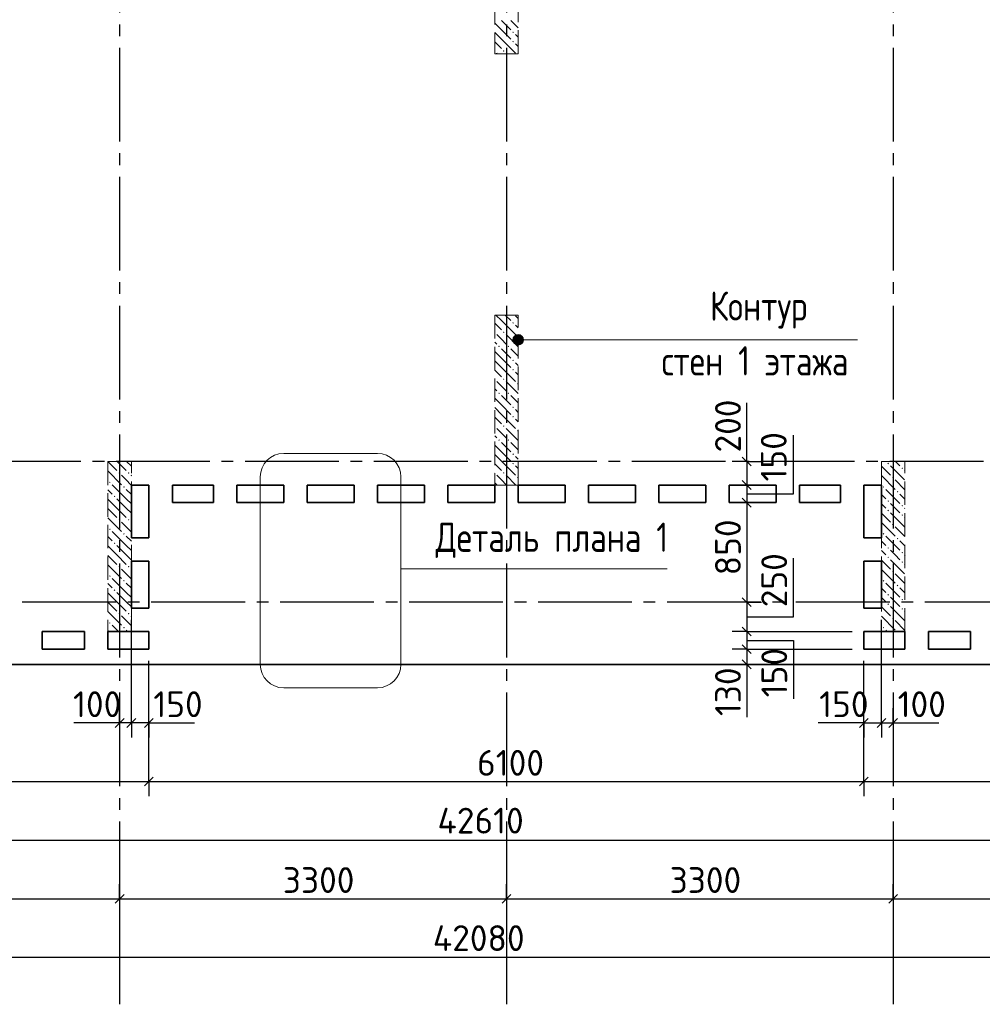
# Model space of a CAD drawing. Header units: millimetres. Extents: x 40580 to 1930067, y -240640 to 81020.
# Tile 16 of 256: x 237034 to 245246, y -223470 to -215071. Entities that reach past the tile are written whole.
import ezdxf

# ---------------------------------------------------------------- set-up
doc = ezdxf.new("R2010")
doc.units = ezdxf.units.MM
for name, pattern in [('______2', [270, 200, -70]), ('______5', [1100, 800, -100, 100, -100]), ('CENTER', [2, 1.25, -0.25, 0.25, -0.25])]:
    doc.linetypes.add(name, pattern=pattern)
for name, color, linetype, lineweight in [('Standard', 7, 'Continuous', 25), ('ЖБ Перекрытие верхний уровень', 7, 'Continuous', 35), ('ОСИ', 7, 'CENTER', 15), ('Примечания', 7, 'Continuous', 13)]:
    doc.layers.add(name, color=color, linetype=linetype, lineweight=lineweight)
doc.layers.add('ЖБ Пилон', color=7, linetype='______2', lineweight=13, true_color=0xa0a0a0)
doc.layers.add('Размерная выноска', color=7, linetype='Continuous')
doc.styles.add('GOST 2.304', font='isocpeur.ttf', dxfattribs={"width": 0.8})
doc.styles.add('ISOCPEUR', font='isocpeur.ttf')

msp = doc.modelspace()

# ---------------------------------------------------------------- hatches: boundary and pattern name
at = {"layer": 'ЖБ Пилон', "linetype": 'Continuous', "lineweight": -3, "transparency": 33554687}
for points in [[(241236.8, -215177.3), (241243.3, -215170.8), (241249.8, -215177.3), (241243.3, -215183.8)], [(241236.8, -215257.3), (241243.3, -215250.8), (241249.8, -215257.3), (241243.3, -215263.8)], [(241086.3, -215333.8), (241089.8, -215337.3), (241086.3, -215340.7)], [(241156.8, -215337.3), (241163.3, -215330.8), (241169.8, -215337.3), (241163.3, -215343.8)], [(241236.8, -217657.3), (241243.3, -217650.8), (241249.8, -217657.3), (241243.3, -217663.8)], [(241086.3, -217733.8), (241089.8, -217737.3), (241086.3, -217740.7)], [(241156.8, -217737.3), (241163.3, -217730.8), (241169.8, -217737.3), (241163.3, -217743.8)], [(241276.8, -217777.3), (241283.3, -217770.8), (241286.3, -217773.8), (241286.3, -217780.7), (241283.3, -217783.8)], [(241116.8, -217857.3), (241123.3, -217850.8), (241129.8, -217857.3), (241123.3, -217863.8)], [(241196.8, -217857.3), (241203.3, -217850.8), (241209.8, -217857.3), (241203.3, -217863.8)], [(241236.8, -217977.3), (241243.3, -217970.8), (241249.8, -217977.3), (241243.3, -217983.8)], [(241236.8, -218057.3), (241243.3, -218050.8), (241249.8, -218057.3), (241243.3, -218063.8)], [(241086.3, -218133.8), (241089.8, -218137.3), (241086.3, -218140.7)], [(241156.8, -218137.3), (241163.3, -218130.8), (241169.8, -218137.3), (241163.3, -218143.8)], [(241276.8, -218177.3), (241283.3, -218170.8), (241286.3, -218173.8), (241286.3, -218180.7), (241283.3, -218183.8)], [(241116.8, -218257.3), (241123.3, -218250.8), (241129.8, -218257.3), (241123.3, -218263.8)], [(241196.8, -218257.3), (241203.3, -218250.8), (241209.8, -218257.3), (241203.3, -218263.8)], [(241236.8, -218377.3), (241243.3, -218370.8), (241249.8, -218377.3), (241243.3, -218383.8)], [(241236.8, -218457.3), (241243.3, -218450.8), (241249.8, -218457.3), (241243.3, -218463.8)], [(241086.3, -218533.8), (241089.8, -218537.3), (241086.3, -218540.7)], [(241156.8, -218537.3), (241163.3, -218530.8), (241169.8, -218537.3), (241163.3, -218543.8)], [(241276.8, -218577.3), (241283.3, -218570.8), (241286.3, -218573.8), (241286.3, -218580.7), (241283.3, -218583.8)], [(241116.8, -218657.3), (241123.3, -218650.8), (241129.8, -218657.3), (241123.3, -218663.8)], [(241196.8, -218657.3), (241203.3, -218650.8), (241209.8, -218657.3), (241203.3, -218663.8)], [(241236.8, -218777.3), (241243.3, -218770.8), (241249.8, -218777.3), (241243.3, -218783.8)], [(241236.8, -218857.3), (241243.3, -218850.8), (241249.8, -218857.3), (241243.3, -218863.8)], [(244436.8, -218857.3), (244443.3, -218850.8), (244449.8, -218857.3), (244443.3, -218863.8)], [(244556.8, -218897.3), (244563.3, -218890.8), (244569.8, -218897.3), (244563.3, -218903.8)], [(237876.8, -218937.3), (237883.3, -218930.8), (237889.8, -218937.3), (237883.3, -218943.8)], [(237956.8, -218937.3), (237963.3, -218930.8), (237969.8, -218937.3), (237963.3, -218943.8)], [(241086.3, -218933.8), (241089.8, -218937.3), (241086.3, -218940.7)], [(241156.8, -218937.3), (241163.3, -218930.8), (241169.8, -218937.3), (241163.3, -218943.8)], [(241276.8, -218977.3), (241283.3, -218970.8), (241286.3, -218973.8), (241286.3, -218980.7), (241283.3, -218983.8)], [(244476.8, -218977.3), (244483.3, -218970.8), (244489.8, -218977.3), (244483.3, -218983.8)], [(237796.8, -219017.3), (237803.3, -219010.8), (237809.8, -219017.3), (237803.3, -219023.8)], [(237916.8, -219057.3), (237923.3, -219050.8), (237929.8, -219057.3), (237923.3, -219063.8)], [(244396.8, -219057.3), (244403.3, -219050.8), (244409.8, -219057.3), (244403.3, -219063.8)], [(237836.8, -219137.3), (237843.3, -219130.8), (237849.8, -219137.3), (237843.3, -219143.8)], [(244516.8, -219097.3), (244523.3, -219090.8), (244529.8, -219097.3), (244523.3, -219103.8)], [(244436.8, -219177.3), (244443.3, -219170.8), (244449.8, -219177.3), (244443.3, -219183.8)], [(244556.8, -219217.3), (244563.3, -219210.8), (244569.8, -219217.3), (244563.3, -219223.8)], [(244436.8, -219257.3), (244443.3, -219250.8), (244449.8, -219257.3), (244443.3, -219263.8)], [(244556.8, -219297.3), (244563.3, -219290.8), (244569.8, -219297.3), (244563.3, -219303.8)], [(237876.8, -219337.3), (237883.3, -219330.8), (237889.8, -219337.3), (237883.3, -219343.8)], [(237956.8, -219337.3), (237963.3, -219330.8), (237969.8, -219337.3), (237963.3, -219343.8)], [(244476.8, -219377.3), (244483.3, -219370.8), (244489.8, -219377.3), (244483.3, -219383.8)], [(237796.8, -219417.3), (237803.3, -219410.8), (237809.8, -219417.3), (237803.3, -219423.8)], [(237916.8, -219457.3), (237923.3, -219450.8), (237929.8, -219457.3), (237923.3, -219463.8)], [(244396.8, -219457.3), (244403.3, -219450.8), (244409.8, -219457.3), (244403.3, -219463.8)], [(237836.8, -219537.3), (237843.3, -219530.8), (237849.8, -219537.3), (237843.3, -219543.8)], [(244436.8, -219577.3), (244443.3, -219570.8), (244449.8, -219577.3), (244443.3, -219583.8)], [(244516.8, -219497.3), (244523.3, -219490.8), (244529.8, -219497.3), (244523.3, -219503.8)], [(244436.8, -219657.3), (244443.3, -219650.8), (244449.8, -219657.3), (244443.3, -219663.8)], [(244556.8, -219617.3), (244563.3, -219610.8), (244569.8, -219617.3), (244563.3, -219623.8)], [(237876.8, -219737.3), (237883.3, -219730.8), (237889.8, -219737.3), (237883.3, -219743.8)], [(237956.8, -219737.3), (237963.3, -219730.8), (237969.8, -219737.3), (237963.3, -219743.8)], [(244556.8, -219697.3), (244563.3, -219690.8), (244569.8, -219697.3), (244563.3, -219703.8)], [(237796.8, -219817.3), (237803.3, -219810.8), (237809.8, -219817.3), (237803.3, -219823.8)], [(244476.8, -219777.3), (244483.3, -219770.8), (244489.8, -219777.3), (244483.3, -219783.8)], [(237916.8, -219857.3), (237923.3, -219850.8), (237929.8, -219857.3), (237923.3, -219863.8)], [(244396.8, -219857.3), (244403.3, -219850.8), (244409.8, -219857.3), (244403.3, -219863.8)], [(244516.8, -219897.3), (244523.3, -219890.8), (244529.8, -219897.3), (244523.3, -219903.8)], [(237836.8, -219937.3), (237843.3, -219930.8), (237849.8, -219937.3), (237843.3, -219943.8)], [(244436.8, -219977.3), (244443.3, -219970.8), (244449.8, -219977.3), (244443.3, -219983.8)], [(244436.8, -220057.3), (244443.3, -220050.8), (244449.8, -220057.3), (244443.3, -220063.8)], [(244556.8, -220017.3), (244563.3, -220010.8), (244569.8, -220017.3), (244563.3, -220023.8)], [(237876.8, -220137.3), (237883.3, -220130.8), (237889.8, -220137.3), (237883.3, -220143.8)], [(237956.8, -220137.3), (237963.3, -220130.8), (237969.8, -220137.3), (237963.3, -220143.8)], [(244556.8, -220097.3), (244563.3, -220090.8), (244569.8, -220097.3), (244563.3, -220103.8)], [(237796.8, -220217.3), (237803.3, -220210.8), (237809.8, -220217.3), (237803.3, -220223.8)], [(244476.8, -220177.3), (244483.3, -220170.8), (244489.8, -220177.3), (244483.3, -220183.8)], [(237916.8, -220257.3), (237923.3, -220250.8), (237929.8, -220257.3), (237923.3, -220263.8)], [(244396.8, -220257.3), (244403.3, -220250.8), (244409.8, -220257.3), (244403.3, -220263.8)]]:
    msp.add_hatch(color=7, dxfattribs=at).paths.add_polyline_path(points, flags=16)
at = {"layer": 'Примечания', "linetype": 'Continuous', "lineweight": 13, "transparency": 33554687}
for points in [[(241247.6, -217823.4), (241247.6, -217778.4), (241241.3, -217800.9)], [(241263.8, -217839.6), (241263.8, -217762.2), (241247.6, -217778.4)], [(241263.8, -217839.6), (241247.6, -217778.4), (241247.6, -217823.4)], [(241286.3, -217845.9), (241286.3, -217755.9), (241263.8, -217762.2)], [(241286.3, -217845.9), (241263.8, -217762.2), (241263.8, -217839.6)], [(241308.8, -217839.6), (241308.8, -217762.2), (241286.3, -217755.9)], [(241308.8, -217839.6), (241286.3, -217755.9), (241286.3, -217845.9)], [(241325, -217823.4), (241325, -217778.4), (241308.8, -217762.2)], [(241325, -217823.4), (241308.8, -217762.2), (241308.8, -217839.6)], [(241325, -217778.4), (241325, -217823.4), (241331.3, -217800.9)]]:
    msp.add_hatch(color=7, dxfattribs=at).paths.add_polyline_path(points)

# ---------------------------------------------------------------- linework, layer by layer
at = {"layer": 'Standard', "color": 7, "linetype": 'Continuous', "lineweight": 25, "transparency": 33554687}
for p, q in [((243198.8, -218802.9), (243273.8, -218877.9)), ((243198.8, -219002.9), (243273.8, -219077.9)), ((243198.8, -219152.9), (243273.8, -219227.9)), ((243198.8, -220002.9), (243273.8, -220077.9)), ((243198.8, -220252.9), (243273.8, -220327.9)), ((243198.8, -220402.9), (243273.8, -220477.9)), ((243198.8, -220532.9), (243273.8, -220607.9)), ((237923.8, -221032.9), (237848.8, -221107.9)), ((238023.8, -221032.9), (237948.8, -221107.9)), ((238173.8, -221032.9), (238098.8, -221107.9)), ((244198.8, -221107.9), (244273.8, -221032.9)), ((244348.8, -221107.9), (244423.8, -221032.9)), ((244448.8, -221107.9), (244523.8, -221032.9)), ((238098.8, -221607.9), (238173.8, -221532.9)), ((244198.8, -221607.9), (244273.8, -221532.9)), ((237848.8, -222607.9), (237923.8, -222532.9)), ((241148.8, -222607.9), (241223.8, -222532.9)), ((244448.8, -222607.9), (244523.8, -222532.9))]:
    msp.add_line(p, q, dxfattribs=at)
at = {"layer": 'Standard', "color": 7, "linetype": 'Continuous', "lineweight": -3, "transparency": 33554687}
for p, q in [((243236.3, -218840.4), (243236.3, -218765.4)), ((243236.3, -219190.4), (243236.3, -220040.4)), ((243236.3, -220040.4), (243236.3, -220290.4)), ((243236.3, -220290.4), (243236.3, -220440.4)), ((243236.3, -220440.4), (243236.3, -220570.4)), ((243236.3, -220570.4), (243236.3, -220645.4)), ((237886.3, -221070.4), (237811.3, -221070.4)), ((237986.3, -221070.4), (237886.3, -221070.4)), ((238136.3, -221070.4), (237986.3, -221070.4)), ((238136.3, -221070.4), (238211.3, -221070.4)), ((244236.3, -221070.4), (244161.3, -221070.4)), ((244236.3, -221070.4), (244386.3, -221070.4)), ((244386.3, -221070.4), (244486.3, -221070.4)), ((244486.3, -221070.4), (244561.3, -221070.4)), ((233716.3, -221570.4), (238136.3, -221570.4)), ((238136.3, -221570.4), (244236.3, -221570.4)), ((244236.3, -221570.4), (248656.3, -221570.4)), ((220046.3, -222070.4), (262656.3, -222070.4)), ((234586.3, -222570.4), (237886.3, -222570.4)), ((237886.3, -222570.4), (241186.3, -222570.4)), ((241186.3, -222570.4), (244486.3, -222570.4)), ((244486.3, -222570.4), (247786.3, -222570.4)), ((262226.3, -223070.4), (220146.3, -223070.4))]:
    msp.add_line(p, q, dxfattribs=at)
at = {"layer": 'Standard', "color": 251, "linetype": 'Continuous', "lineweight": -3, "true_color": 0x656565, "transparency": 33554687}
for p, q in [((243236.3, -218840.4), (243111.3, -218840.4)), ((243236.3, -218840.4), (243361.3, -218840.4)), ((243236.3, -218840.4), (243236.3, -218840.4)), ((243236.3, -219040.4), (243111.3, -219040.4)), ((243236.3, -219040.4), (243361.3, -219040.4)), ((243236.3, -219040.4), (243236.3, -219040.4)), ((243236.3, -219190.4), (243111.3, -219190.4)), ((243236.3, -219190.4), (243361.3, -219190.4)), ((243236.3, -219190.4), (243236.3, -219190.4)), ((243236.3, -220040.4), (243111.3, -220040.4)), ((243236.3, -220040.4), (243361.3, -220040.4)), ((243236.3, -220040.4), (243236.3, -220040.4)), ((243236.3, -220290.4), (243111.3, -220290.4)), ((243236.3, -220290.4), (243361.3, -220290.4)), ((243236.3, -220440.4), (243111.3, -220440.4)), ((243236.3, -220440.4), (243361.3, -220440.4)), ((243236.3, -220570.4), (243111.3, -220570.4)), ((243236.3, -220570.4), (243361.3, -220570.4)), ((243236.3, -220570.4), (243236.3, -220570.4)), ((237886.3, -221070.4), (237886.3, -220945.4)), ((237986.3, -221070.4), (237986.3, -220945.4)), ((238136.3, -221070.4), (238136.3, -220945.4)), ((244236.3, -221070.4), (244236.3, -220945.4)), ((244386.3, -221070.4), (244386.3, -220945.4)), ((244486.3, -221070.4), (244486.3, -220945.4)), ((237886.3, -221070.4), (237886.3, -221195.4)), ((237886.3, -221070.4), (237886.3, -221250)), ((237986.3, -221070.4), (237986.3, -221195.4)), ((238136.3, -221070.4), (238136.3, -221195.4)), ((244236.3, -221070.4), (244236.3, -221195.4)), ((244386.3, -221070.4), (244386.3, -221195.4)), ((244486.3, -221070.4), (244486.3, -221195.4)), ((244486.3, -221070.4), (244486.3, -221250)), ((238136.3, -221570.4), (238136.3, -221445.4)), ((244236.3, -221570.4), (244236.3, -221445.4)), ((238136.3, -221570.4), (238136.3, -221695.4)), ((244236.3, -221570.4), (244236.3, -221695.4)), ((237886.3, -222570.4), (237886.3, -222445.4)), ((241186.3, -222570.4), (241186.3, -222445.4)), ((244486.3, -222570.4), (244486.3, -222445.4)), ((237886.3, -222570.4), (237886.3, -222695.4)), ((237886.3, -222570.4), (237886.3, -223022.6)), ((241186.3, -222570.4), (241186.3, -222695.4)), ((241186.3, -222570.4), (241186.3, -223022.6)), ((244486.3, -222570.4), (244486.3, -222695.4)), ((244486.3, -222570.4), (244486.3, -223022.6))]:
    msp.add_line(p, q, dxfattribs=at)
at = {"layer": 'Standard', "color": 7, "linetype": 'Continuous', "lineweight": -3, "transparency": 33554687}
for points in [[(243236.3, -218840.4), (243236.3, -218845.6), (243236.3, -218845.6), (243236.3, -218897.6), (243236.3, -218897.6), (243236.3, -219003.3), (243236.3, -219003.3), (243236.3, -219040.4)], [(243236.3, -219040.4), (243236.3, -219079), (243236.3, -219079), (243236.3, -219190.4)]]:
    msp.add_lwpolyline(points, dxfattribs=at)
at = {"layer": 'Standard', "color": 251, "linetype": 'Continuous', "lineweight": -3, "true_color": 0x656565, "transparency": 33554687}
for points in [[(237986.3, -221070.4), (237986.3, -221053.4), (237986.3, -221053.4), (237986.3, -220190.4)], [(244386.3, -221070.4), (244386.3, -221053.4), (244386.3, -221053.4), (244386.3, -220605.8), (244386.3, -220605.8), (244386.3, -220190.4)], [(243236.3, -220290.4), (243502.2, -220290.4), (243502.2, -220290.4), (244136.3, -220290.4)], [(243236.3, -220440.4), (243530.6, -220440.4), (243530.6, -220440.4), (244136.3, -220440.4)], [(238136.3, -221070.4), (238136.3, -221053.4), (238136.3, -221053.4), (238136.3, -220540.4)], [(238136.3, -221570.4), (238136.3, -221553.4), (238136.3, -221553.4), (238136.3, -221553.4), (238136.3, -221553.4), (238136.3, -221553.4), (238136.3, -221553.4), (238136.3, -221553.4), (238136.3, -221553.4), (238136.3, -221553.4), (238136.3, -221553.4), (238136.3, -220540.4)], [(244236.3, -221070.4), (244236.3, -221053.4), (244236.3, -221053.4), (244236.3, -220724.7), (244236.3, -220724.7), (244236.3, -220540.4)], [(244236.3, -221570.4), (244236.3, -221553.4), (244236.3, -221553.4), (244236.3, -221553.4), (244236.3, -221553.4), (244236.3, -221553.4), (244236.3, -221553.4), (244236.3, -221553.4), (244236.3, -221553.4), (244236.3, -220540.4)]]:
    msp.add_lwpolyline(points, dxfattribs=at)
at = {"layer": 'ЖБ Перекрытие верхний уровень', "transparency": 33554687}
for p, q in [((237986.3, -219490.4), (237986.3, -219040.4)), ((237986.3, -219040.4), (238136.3, -219040.4)), ((238136.3, -219040.4), (238136.3, -219490.4)), ((238336.3, -219040.4), (238686.3, -219040.4)), ((238336.3, -219190.4), (238336.3, -219040.4)), ((238686.3, -219040.4), (238686.3, -219190.4)), ((238886.3, -219190.4), (238886.3, -219040.4)), ((238886.3, -219040.4), (239286.3, -219040.4)), ((239286.3, -219040.4), (239286.3, -219190.4)), ((239486.3, -219040.4), (239886.3, -219040.4)), ((239486.3, -219190.4), (239486.3, -219040.4)), ((239886.3, -219040.4), (239886.3, -219190.4)), ((240086.3, -219190.4), (240086.3, -219040.4)), ((240086.3, -219040.4), (240486.3, -219040.4)), ((240486.3, -219040.4), (240486.3, -219190.4)), ((240686.3, -219190.4), (240686.3, -219040.4)), ((240686.3, -219040.4), (241086.3, -219040.4)), ((241086.3, -219040.4), (241086.3, -219190.4)), ((241286.3, -219190.4), (241286.3, -219040.4)), ((241286.3, -219040.4), (241686.3, -219040.4)), ((241686.3, -219040.4), (241686.3, -219190.4)), ((241886.3, -219190.4), (241886.3, -219040.4)), ((241886.3, -219040.4), (242286.3, -219040.4)), ((242286.3, -219040.4), (242286.3, -219190.4)), ((242486.3, -219190.4), (242486.3, -219040.4)), ((242486.3, -219040.4), (242886.3, -219040.4)), ((242886.3, -219040.4), (242886.3, -219190.4)), ((243086.3, -219040.4), (243486.3, -219040.4)), ((243086.3, -219190.4), (243086.3, -219040.4)), ((243486.3, -219040.4), (243486.3, -219190.4)), ((243686.3, -219190.4), (243686.3, -219040.4)), ((243686.3, -219040.4), (244036.3, -219040.4)), ((244036.3, -219040.4), (244036.3, -219190.4)), ((244236.3, -219490.4), (244236.3, -219040.4)), ((244236.3, -219040.4), (244386.3, -219040.4)), ((244386.3, -219040.4), (244386.3, -219490.4)), ((238686.3, -219190.4), (238336.3, -219190.4)), ((239286.3, -219190.4), (238886.3, -219190.4)), ((239886.3, -219190.4), (239486.3, -219190.4)), ((240486.3, -219190.4), (240086.3, -219190.4)), ((241086.3, -219190.4), (240686.3, -219190.4)), ((241686.3, -219190.4), (241286.3, -219190.4)), ((242286.3, -219190.4), (241886.3, -219190.4)), ((242886.3, -219190.4), (242486.3, -219190.4)), ((243486.3, -219190.4), (243086.3, -219190.4)), ((244036.3, -219190.4), (243686.3, -219190.4)), ((238136.3, -219490.4), (237986.3, -219490.4)), ((244386.3, -219490.4), (244236.3, -219490.4)), ((237986.3, -220090.4), (237986.3, -219690.4)), ((237986.3, -219690.4), (238136.3, -219690.4)), ((238136.3, -219690.4), (238136.3, -220090.4)), ((244236.3, -220090.4), (244236.3, -219690.4)), ((244236.3, -219690.4), (244386.3, -219690.4)), ((244386.3, -219690.4), (244386.3, -220090.4)), ((238136.3, -220090.4), (237986.3, -220090.4)), ((244386.3, -220090.4), (244236.3, -220090.4)), ((237226.3, -220440.4), (237226.3, -220290.4)), ((237226.3, -220290.4), (237586.3, -220290.4)), ((237586.3, -220290.4), (237586.3, -220440.4)), ((237786.3, -220290.4), (238136.3, -220290.4)), ((237786.3, -220440.4), (237786.3, -220290.4)), ((238136.3, -220290.4), (238136.3, -220440.4)), ((244236.3, -220440.4), (244236.3, -220290.4)), ((244236.3, -220290.4), (244586.3, -220290.4)), ((244586.3, -220290.4), (244586.3, -220440.4)), ((244786.3, -220290.4), (245146.3, -220290.4)), ((244786.3, -220440.4), (244786.3, -220290.4)), ((245146.3, -220290.4), (245146.3, -220440.4)), ((237586.3, -220440.4), (237226.3, -220440.4)), ((238136.3, -220440.4), (237786.3, -220440.4)), ((244586.3, -220440.4), (244236.3, -220440.4)), ((245146.3, -220440.4), (244786.3, -220440.4)), ((220046.3, -220570.4), (241186.3, -220570.4)), ((241186.3, -220570.4), (262656.3, -220570.4))]:
    msp.add_line(p, q, dxfattribs=at)
at = {"layer": 'ЖБ Пилон', "color": 253, "linetype": '______2', "lineweight": 13, "true_color": 0xa0a0a0, "transparency": 33554687}
for p, q in [((241086.3, -213560.4), (241086.3, -215360.4)), ((241286.3, -215360.4), (241286.3, -213560.4)), ((241086.3, -215360.4), (241286.3, -215360.4)), ((241086.3, -217590.4), (241086.3, -219040.4)), ((241286.3, -217590.4), (241086.3, -217590.4)), ((241286.3, -219040.4), (241286.3, -217590.4)), ((237786.3, -218840.4), (237786.3, -220290.4)), ((237986.3, -218840.4), (237786.3, -218840.4)), ((237986.3, -220290.4), (237986.3, -218840.4)), ((244386.3, -218840.4), (244386.3, -220290.4)), ((244586.3, -218840.4), (244386.3, -218840.4)), ((244586.3, -220290.4), (244586.3, -218840.4)), ((241086.3, -219040.4), (241286.3, -219040.4)), ((237786.3, -220290.4), (237986.3, -220290.4)), ((244386.3, -220290.4), (244586.3, -220290.4))]:
    msp.add_line(p, q, dxfattribs=at)
at = {"layer": 'ЖБ Пилон', "color": 9, "linetype": 'Continuous', "lineweight": -3, "true_color": 0xc7c7c7, "transparency": 33554687}
for p, q in [((241143.3, -215157.3), (241086.3, -215100.3)), ((241143.3, -215077.3), (241223.3, -215157.3)), ((241223.3, -215077.3), (241286.3, -215140.3)), ((241086.3, -215180.3), (241143.3, -215237.3)), ((241143.3, -215157.3), (241223.3, -215237.3)), ((241286.3, -215220.3), (241263.3, -215197.3)), ((241086.3, -215260.3), (241143.3, -215317.3)), ((241143.3, -215237.3), (241263.3, -215357.3)), ((241263.3, -215277.3), (241286.3, -215300.3)), ((241106.4, -215360.4), (241103.3, -215357.3)), ((241183.3, -215357.3), (241186.4, -215360.4)), ((241096.4, -217590.4), (241143.3, -217637.3)), ((241143.3, -217637.3), (241263.3, -217757.3)), ((241176.4, -217590.4), (241223.3, -217637.3)), ((241286.3, -217620.3), (241263.3, -217597.3)), ((241086.3, -217660.3), (241143.3, -217717.3)), ((241263.3, -217677.3), (241286.3, -217700.3)), ((241143.3, -217797.3), (241103.3, -217757.3)), ((241183.3, -217837.3), (241143.3, -217797.3)), ((241183.3, -217757.3), (241286.3, -217860.3)), ((241086.3, -217820.3), (241103.3, -217837.3)), ((241143.3, -217877.3), (241223.3, -217957.3)), ((241223.3, -217877.3), (241286.3, -217940.3)), ((241143.3, -217957.3), (241086.3, -217900.3)), ((241143.3, -217957.3), (241223.3, -218037.3)), ((241086.3, -217980.3), (241143.3, -218037.3)), ((241086.3, -218060.3), (241143.3, -218117.3)), ((241143.3, -218037.3), (241263.3, -218157.3)), ((241286.3, -218020.3), (241263.3, -217997.3)), ((241263.3, -218077.3), (241286.3, -218100.3)), ((241086.3, -218220.3), (241103.3, -218237.3)), ((241143.3, -218197.3), (241103.3, -218157.3)), ((241183.3, -218237.3), (241143.3, -218197.3)), ((241183.3, -218157.3), (241286.3, -218260.3)), ((241143.3, -218357.3), (241086.3, -218300.3)), ((241143.3, -218277.3), (241223.3, -218357.3)), ((241223.3, -218277.3), (241286.3, -218340.3)), ((241086.3, -218380.3), (241143.3, -218437.3)), ((241143.3, -218357.3), (241223.3, -218437.3)), ((241086.3, -218460.3), (241143.3, -218517.3)), ((241143.3, -218437.3), (241263.3, -218557.3)), ((241286.3, -218420.3), (241263.3, -218397.3)), ((241263.3, -218477.3), (241286.3, -218500.3)), ((241143.3, -218597.3), (241103.3, -218557.3)), ((241183.3, -218557.3), (241286.3, -218660.3)), ((241086.3, -218620.3), (241103.3, -218637.3)), ((241183.3, -218637.3), (241143.3, -218597.3)), ((241143.3, -218757.3), (241086.3, -218700.3)), ((241143.3, -218677.3), (241223.3, -218757.3)), ((241223.3, -218677.3), (241286.3, -218740.3)), ((241086.3, -218780.3), (241143.3, -218837.3)), ((241143.3, -218757.3), (241223.3, -218837.3)), ((241286.3, -218820.3), (241263.3, -218797.3)), ((237786.4, -218840.4), (237863.3, -218917.3)), ((237866.4, -218840.4), (237943.3, -218917.3)), ((237946.4, -218840.4), (237986.3, -218880.3)), ((241086.3, -218860.3), (241143.3, -218917.3)), ((241143.3, -218837.3), (241263.3, -218957.3)), ((241263.3, -218877.3), (241286.3, -218900.3)), ((244386.3, -218880.3), (244463.3, -218957.3)), ((244463.3, -218877.3), (244583.3, -218997.3)), ((244543.3, -218877.3), (244506.4, -218840.4)), ((237786.3, -218920.3), (237903.3, -219037.3)), ((237943.3, -218997.3), (237903.3, -218957.3)), ((237983.3, -218957.3), (237986.3, -218960.3)), ((241143.3, -218997.3), (241103.3, -218957.3)), ((241183.3, -218957.3), (241266.4, -219040.4)), ((244386.3, -218960.3), (244503.3, -219077.3)), ((244583.3, -218917.3), (244586.3, -218920.3)), ((237943.3, -219157.3), (237823.3, -219037.3)), ((237983.3, -219037.3), (237943.3, -218997.3)), ((241086.3, -219020.3), (241103.3, -219037.3)), ((241183.3, -219037.3), (241143.3, -218997.3)), ((244503.3, -218997.3), (244586.3, -219080.3)), ((237786.3, -219080.3), (237823.3, -219117.3)), ((237943.3, -219077.3), (237986.3, -219120.3)), ((244386.3, -219120.3), (244423.3, -219157.3)), ((244423.3, -219077.3), (244543.3, -219197.3)), ((244586.3, -219160.3), (244543.3, -219117.3)), ((237863.3, -219237.3), (237786.3, -219160.3)), ((237863.3, -219157.3), (237943.3, -219237.3)), ((237943.3, -219157.3), (237986.3, -219200.3)), ((244386.3, -219200.3), (244423.3, -219237.3)), ((244503.3, -219237.3), (244463.3, -219197.3)), ((237786.3, -219240.3), (237863.3, -219317.3)), ((237786.3, -219320.3), (237903.3, -219437.3)), ((237863.3, -219237.3), (237943.3, -219317.3)), ((237943.3, -219237.3), (237986.3, -219280.3)), ((244386.3, -219280.3), (244463.3, -219357.3)), ((244463.3, -219277.3), (244583.3, -219397.3)), ((244543.3, -219277.3), (244503.3, -219237.3)), ((244583.3, -219237.3), (244586.3, -219240.3)), ((244583.3, -219317.3), (244586.3, -219320.3)), ((237943.3, -219397.3), (237903.3, -219357.3)), ((237983.3, -219437.3), (237943.3, -219397.3)), ((237983.3, -219357.3), (237986.3, -219360.3)), ((244386.3, -219360.3), (244503.3, -219477.3)), ((244503.3, -219397.3), (244586.3, -219480.3)), ((237786.3, -219480.3), (237823.3, -219517.3)), ((237943.3, -219557.3), (237823.3, -219437.3)), ((237943.3, -219477.3), (237986.3, -219520.3)), ((244423.3, -219477.3), (244543.3, -219597.3)), ((237863.3, -219637.3), (237786.3, -219560.3)), ((237863.3, -219557.3), (237943.3, -219637.3)), ((237943.3, -219557.3), (237986.3, -219600.3)), ((244386.3, -219520.3), (244423.3, -219557.3)), ((244586.3, -219560.3), (244543.3, -219517.3)), ((237786.3, -219640.3), (237863.3, -219717.3)), ((237863.3, -219637.3), (237943.3, -219717.3)), ((237943.3, -219637.3), (237986.3, -219680.3)), ((244386.3, -219600.3), (244423.3, -219637.3)), ((244503.3, -219637.3), (244463.3, -219597.3)), ((244543.3, -219677.3), (244503.3, -219637.3)), ((244583.3, -219637.3), (244586.3, -219640.3)), ((237786.3, -219720.3), (237903.3, -219837.3)), ((244386.3, -219680.3), (244463.3, -219757.3)), ((244463.3, -219677.3), (244583.3, -219797.3)), ((244583.3, -219717.3), (244586.3, -219720.3)), ((237943.3, -219797.3), (237903.3, -219757.3)), ((237983.3, -219837.3), (237943.3, -219797.3)), ((237983.3, -219757.3), (237986.3, -219760.3)), ((244386.3, -219760.3), (244503.3, -219877.3)), ((244503.3, -219797.3), (244586.3, -219880.3)), ((237786.3, -219880.3), (237823.3, -219917.3)), ((237943.3, -219957.3), (237823.3, -219837.3)), ((237943.3, -219877.3), (237986.3, -219920.3)), ((244423.3, -219877.3), (244543.3, -219997.3)), ((237863.3, -220037.3), (237786.3, -219960.3)), ((237863.3, -219957.3), (237943.3, -220037.3)), ((237943.3, -219957.3), (237986.3, -220000.3)), ((244386.3, -219920.3), (244423.3, -219957.3)), ((244586.3, -219960.3), (244543.3, -219917.3)), ((237786.3, -220040.3), (237863.3, -220117.3)), ((237863.3, -220037.3), (237943.3, -220117.3)), ((237943.3, -220037.3), (237986.3, -220080.3)), ((244386.3, -220000.3), (244423.3, -220037.3)), ((244503.3, -220037.3), (244463.3, -219997.3)), ((244543.3, -220077.3), (244503.3, -220037.3)), ((244583.3, -220037.3), (244586.3, -220040.3)), ((237786.3, -220120.3), (237903.3, -220237.3)), ((237943.3, -220197.3), (237903.3, -220157.3)), ((237983.3, -220157.3), (237986.3, -220160.3)), ((244386.3, -220080.3), (244463.3, -220157.3)), ((244386.3, -220160.3), (244503.3, -220277.3)), ((244463.3, -220077.3), (244583.3, -220197.3)), ((244583.3, -220117.3), (244586.3, -220120.3)), ((237876.4, -220290.4), (237823.3, -220237.3)), ((237983.3, -220237.3), (237943.3, -220197.3)), ((244503.3, -220197.3), (244586.3, -220280.3)), ((237786.3, -220280.3), (237796.4, -220290.4)), ((237943.3, -220277.3), (237956.4, -220290.4)), ((244423.3, -220277.3), (244436.4, -220290.4))]:
    msp.add_line(p, q, dxfattribs=at)
at = {"layer": 'ОСИ', "color": 8, "linetype": '______5', "lineweight": -3, "transparency": 33554687}
for p, q in [((237886.3, -205410.4), (237886.3, -223470.4)), ((241186.3, -205410.4), (241186.3, -223470.4)), ((244486.3, -205410.4), (244486.3, -223470.4)), ((262856.3, -218840.4), (217546.3, -218840.4)), ((263156.3, -220040.4), (217546.3, -220040.4))]:
    msp.add_line(p, q, dxfattribs=at)
at = {"layer": 'Примечания', "color": 7, "linetype": 'Continuous', "lineweight": 13, "transparency": 33554687}
for p, q in [((241241.3, -217800.9), (241241.3, -217800.9)), ((241286.3, -217755.9), (241286.3, -217755.9)), ((244181.9, -217800.9), (241286.3, -217800.9)), ((241331.3, -217800.9), (241331.3, -217800.9)), ((241286.3, -217845.9), (241286.3, -217845.9)), ((239286.3, -218770.4), (240086.3, -218770.4)), ((239086.3, -220570.4), (239086.3, -218970.4)), ((240286.3, -218970.4), (240286.3, -220570.4)), ((240286.3, -219753.9), (242556.3, -219753.9)), ((240086.3, -220770.4), (239286.3, -220770.4))]:
    msp.add_line(p, q, dxfattribs=at)
msp.add_circle((241286.3, -217800.9), 45, dxfattribs=at)
for centre, start, end in [((239286.3, -218970.4), 90, 180), ((240086.3, -218970.4), 0, 90), ((239286.3, -220570.4), 180, 270), ((240086.3, -220570.4), 270, 0)]:
    msp.add_arc(centre, 200, start, end, dxfattribs=at)
at = {"layer": 'Размерная выноска', "color": 7, "linetype": 'Continuous', "lineweight": -3, "transparency": 33554687}
for p, q in [((243236.3, -218840.4), (243236.3, -218340.4)), ((243236.3, -220570.4), (243236.3, -221020.4)), ((237886.3, -221070.4), (237496.3, -221070.4)), ((238136.3, -221070.4), (238526.3, -221070.4)), ((244236.3, -221070.4), (243846.3, -221070.4)), ((244486.3, -221070.4), (244876.3, -221070.4))]:
    msp.add_line(p, q, dxfattribs=at)
for points in [[(243236.3, -219115.4), (243636.3, -219115.4), (243636.3, -218615.4)], [(243236.3, -220165.4), (243636.3, -220165.4), (243636.3, -219665.4)], [(243236.3, -220365.4), (243636.3, -220365.4), (243636.3, -220865.4)]]:
    msp.add_lwpolyline(points, dxfattribs=at)

# ---------------------------------------------------------------- texts
at = {"layer": 'Standard', "color": 7, "linetype": 'Continuous', "lineweight": 25, "transparency": 33554687, "char_height": 220, "attachment_point": 7, "rotation": 90, "style": 'ISOCPEUR'}
for s, insert, width in [('200', (243186.3, -218762.9), 531.973), ('150', (243576.9, -219009.8), 469.503), ('850', (243186.3, -219810.9), 516.396), ('250', (243581, -220083), 516.396), ('150', (243581.6, -220851.6), 469.509), ('130', (243186.3, -221012), 469.509)]:
    msp.add_mtext(s, dxfattribs=dict(at, insert=insert, width=width))
at = {"layer": 'Standard', "color": 7, "linetype": 'Continuous', "lineweight": 25, "transparency": 33554687, "char_height": 220, "attachment_point": 7, "style": 'ISOCPEUR'}
for s, insert, width in [('100', (237489.1, -221020.4), 485.073), ('150', (238173.8, -221020.4), 469.503), ('150', (243854.7, -221020.4), 469.509), ('100', (244523.8, -221020.4), 485.085), ('6100', (240936.1, -221520.4), 625.741), ('42610', (240598.1, -222013.5), 766.39), ('3300', (239278.3, -222520.4), 641.476), ('3300', (242578.3, -222520.4), 641.476), ('42080', (240558.4, -223015.8), 813.278)]:
    msp.add_mtext(s, dxfattribs=dict(at, insert=insert, width=width))
at = {"layer": 'Примечания', "color": 7, "linetype": 'Continuous', "lineweight": 25, "transparency": 33554687, "char_height": 250, "attachment_point": 7, "style": 'GOST 2.304'}
for s, insert, width in [('Контур', (242923.6, -217705.9), 1048.81), ('стен\\~1\\~этажа', (242511.1, -218105.9), 1865.869), ('Деталь\\~плана\\~1', (240581.3, -219662.2), 2096.869)]:
    msp.add_mtext(s, dxfattribs=dict(at, insert=insert, width=width))

doc.saveas('drawing.dxf')
